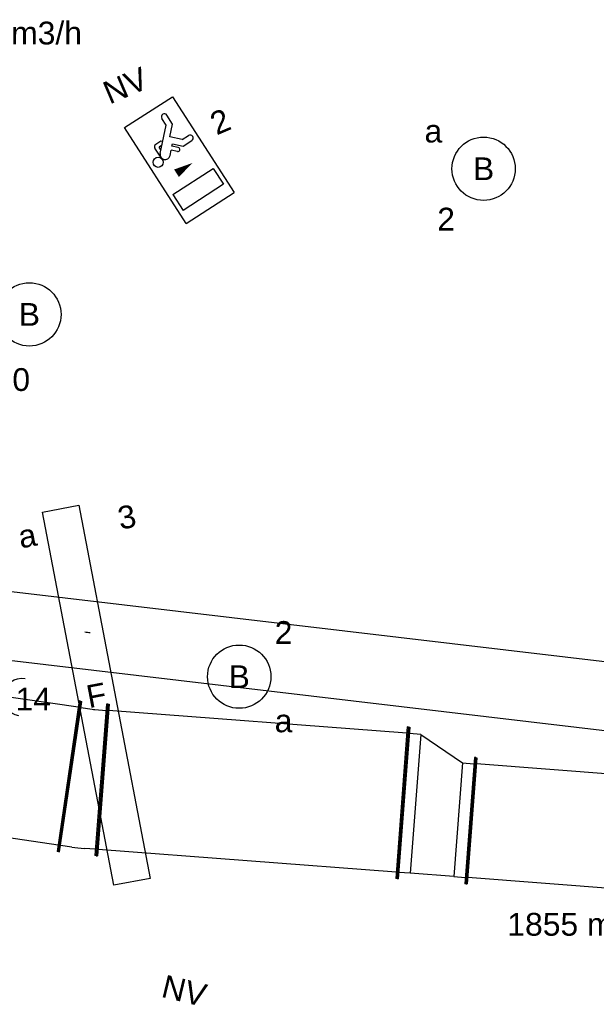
# Model space of a CAD drawing. Extents: x -329828 to 339781, y -55429 to 69176.
# Tile 94 of 140: x 15705 to 17982, y 17352 to 21240. Entities that reach past the tile are written whole.
import ezdxf
from ezdxf.enums import TextEntityAlignment as Align

# ---------------------------------------------------------------- set-up
doc = ezdxf.new("R2010")
doc.units = 0
doc.header["$LTSCALE"] = 50
doc.layers.get('0').update_dxf_attribs({"linetype": 'CONTINUOUS'})
for name, color, linetype in [('EL6131--', 2, 'CONTINUOUS'), ('EL6222--', 3, 'CONTINUOUS'), ('EL6311--', 3, 'CONTINUOUS'), ('EL6350--', 3, 'CONTINUOUS'), ('EM6131--', 1, 'CONTINUOUS'), ('lMcht retour bestaand_PR', 1, 'CONTINUOUS'), ('WL570---_RETOUR', 112, 'CONTINUOUS'), ('WM524---', 1, 'CONTINUOUS'), ('WM570---_RETOUR_PR', 1, 'CONTINUOUS'), ('WM570---_TOEVOER', 1, 'CONTINUOUS')]:
    doc.layers.add(name, color=color, linetype=linetype)
doc.styles.add('BURO-018', font='ARIAL.TTF', dxfattribs={"height": 90})

# ---------------------------------------------------------------- blocks, each defined once
blk = doc.blocks.new('1115B3A')
at = {"color": 0, "linetype": 'Continuous'}
blk.add_circle((0, 0), 2.5, dxfattribs=at)
at = {"color": 0, "linetype": 'Continuous', "style": 'BURO-018'}
for tag, p in [('E_GKAST', (0, 8)), ('E_GROEP', (0, 5)), ('E_SGROEP', (4.5, 5)), ('E_ARMCODE', (0, 0)), ('E_SLET', (4.5, -1))]:
    blk.add_attdef(tag, text='', height=1.8, dxfattribs=at).set_placement(p, align=Align.MIDDLE)
blk = doc.blocks.new('E001611500146')
at = {"color": 0}
for p, q in [((-15, -1.46), (-15, 1.46)), ((-15, 1.46), (15, 1.46)), ((15, 1.46), (15, -1.46)), ((15, -1.46), (-15, -1.46))]:
    blk.add_line(p, q, dxfattribs=at)
at = {"color": 0, "linetype": 'Continuous', "style": 'BURO-018'}
for tag, p in [('E_GKAST', (0, 8)), ('E_GROEP', (0, 5)), ('E_SGROEP', (4.5, 5)), ('E_ARMCODE', (0, 0)), ('E_SLET', (4.5, -3))]:
    blk.add_attdef(tag, text='', height=1.8, dxfattribs=at).set_placement(p, align=Align.MIDDLE)
blk = doc.blocks.new('1115C2J')
at = {"color": 0, "linetype": 'Continuous'}
for p, q in [((-4.5, 5.5), (4.5, 5.5)), ((-4.5, 1), (-4.5, 5.5)), ((4.5, 1), (4.5, 5.5)), ((-1.24, 4.309), (-1.24, 4.91)), ((-0.76, 4.11), (-0.76, 4.91)), ((2, 5.15), (3.5, 5.15)), ((2, 1.35), (2, 5.15)), ((3.5, 5.15), (3.5, 1.35)), ((-2.681, 4.35), (-3.52, 4.35)), ((-1.94, 3.609), (-2.681, 4.35)), ((-1.24, 4.309), (-1.94, 3.609)), ((-1.374, 3.496), (-0.76, 4.11)), ((-2.88, 3.87), (-3.52, 3.87)), ((-1.271, 2.261), (-2.88, 3.87)), ((-1.233, 3.354), (-1.374, 3.496)), ((-0.872, 3.715), (-1.233, 3.354)), ((-0.646, 3.489), (-1.007, 3.128)), ((-0.705, 2.827), (-1.007, 3.128)), ((-1.94, 2.93), (-2.04, 2.83)), ((-2.04, 2.83), (-2.04, 2.344)), ((-1.714, 2.704), (-1.72, 2.697)), ((-1.72, 2.697), (-1.72, 2.464)), ((-1.474, 2.464), (-1.72, 2.464)), ((-0.988, 2.144), (-1.84, 2.144)), ((4.5, 1), (-4.5, 1)), ((2, 1.35), (3.5, 1.35))]:
    blk.add_line(p, q, dxfattribs=at)
blk.add_lwpolyline([(0.75, 4, 0, 0.7, 0), (0.75, 2.5, 0.7, 0.7, 0)], format="xyseb", dxfattribs=at)
blk.add_circle((-0.76, 1.75), 0.4, dxfattribs=at)
for centre, radius, start, end in [((-1, 4.91), 0.24, 0, 180), ((-3.52, 4.11), 0.24, 90, 270), ((-0.759, 3.602), 0.16, 315, 135), ((-1.84, 2.344), 0.2, 180, 270), ((-0.988, 2.544), 0.4, 225, 45)]:
    blk.add_arc(centre, radius, start, end, dxfattribs=at)
at = {"color": 0, "linetype": 'Continuous', "style": 'BURO-018'}
for tag, p in [('E_GKAST', (0, 15.167)), ('E_GROEP', (0, 12.167)), ('E_SGROEP', (4.5, 12.167)), ('E_ARMCODE', (0, 8))]:
    blk.add_attdef(tag, text='', height=1.8, dxfattribs=at).set_placement(p, align=Align.MIDDLE)
blk = doc.blocks.new('*U23')
at = {"color": 0, "ltscale": 10}
blk.add_arc((-5.3, 135, -2730), 270, 270, 274.5, dxfattribs=at)
at = {"layer": 'EM6131--', "color": 1, "linetype": 'Continuous', "style": 'BURO-018'}
blk.add_attdef('POSNR', text='', height=90, dxfattribs=at).set_placement((0, 0), align=Align.MIDDLE)
blk = doc.blocks.new('111304B')
at = {"color": 0, "linetype": 'Continuous'}
for p, q in [((0, 1), (0, 6)), ((-1.5, 3), (1.5, 3))]:
    blk.add_line(p, q, dxfattribs=at)
for centre in [(0, 7.5), (0, 6), (0, 4.5)]:
    blk.add_arc(centre, 1.5, 180, 0, dxfattribs=at)
at = {"color": 0, "linetype": 'Continuous', "style": 'BURO-018'}
for tag, p in [('E_GKAST', (0, 13)), ('E_GROEP', (0, 10)), ('E_SGROEP', (4.5, 10))]:
    blk.add_attdef(tag, text='', height=1.8, dxfattribs=at).set_placement(p, align=Align.MIDDLE)
at = {"color": 0, "linetype": 'Continuous', "style": 'BURO-018', "flags": 1}
for tag, p in [('E_VERMCODE', (13, 10)), ('E_MATCODE', (0, 0))]:
    blk.add_attdef(tag, text='', height=1.8, dxfattribs=at).set_placement(p, align=Align.MIDDLE)
blk = doc.blocks.new('*U347')
at = {"color": 0, "ltscale": 10}
for p, q in [((-64.8, 300, -3000), (-59.8, 300, -3000)), ((-64.8, -300, -3000), (-64.8, 300, -3000)), ((-59.8, -300, -3000), (-59.8, 300, -3000)), ((-59.8, 275, -3000), (-14.8, 275, -3000)), ((34, 273.3, -3000), (78.9, 270.2, -3000)), ((80.6, 295.1, -3000), (38.8, -303.4, -3000)), ((85.6, 294.7, -3000), (43.8, -303.8, -3000)), ((85.6, 294.7, -3000), (80.6, 295.1, -3000)), ((-64.8, -300, -3000), (-59.8, -300, -3000)), ((-14.8, -275, -3000), (-59.8, -275, -3000)), ((40.5, -278.5, -3000), (-4.4, -275.4, -3000)), ((43.8, -303.8, -3000), (38.8, -303.4, -3000))]:
    blk.add_line(p, q, dxfattribs=at)
for radius in [700, 150]:
    blk.add_arc((-14.8, -425, -3000), radius, 86, 90, dxfattribs=at)
at = {"layer": 'WM570---_RETOUR_PR', "color": 1, "style": 'BURO-018'}
blk.add_attdef('POSNR', text='', height=90, dxfattribs=at).set_placement((0, 0), align=Align.MIDDLE)
blk = doc.blocks.new('*U348')
at = {"color": 0, "ltscale": 10}
for p, q in [((0, 300, -3000), (5, 300, -3000)), ((0, -300, -3000), (0, 300, -3000)), ((5, -300, -3000), (5, 300, -3000)), ((5, 275, -3000), (1348.3, 275, -3000)), ((1353.3, 300, -3000), (1348.3, 300, -3000)), ((1348.3, -300, -3000), (1348.3, 300, -3000)), ((1353.3, -300, -3000), (1353.3, 300, -3000)), ((0, -300, -3000), (5, -300, -3000)), ((5, -275, -3000), (1329.7, -275, -3000)), ((1334.7, -275, -3000), (1348.3, -275, -3000)), ((1353.3, -300, -3000), (1348.3, -300, -3000))]:
    blk.add_line(p, q, dxfattribs=at)
at = {"layer": 'WM570---_RETOUR_PR', "color": 1, "style": 'BURO-018'}
blk.add_attdef('POSNR', text='', height=90, dxfattribs=at).set_placement((0, 0), align=Align.MIDDLE)
blk = doc.blocks.new('*U486')
at = {"color": 0, "ltscale": 10}
for p, q in [((0, 300, -3000), (5, 300, -3000)), ((0, -300, -3000), (0, 300, -3000)), ((5, -300, -3000), (5, 300, -3000)), ((5, 275, -3000), (1185.9, 275, -3000)), ((1190.9, 300, -3000), (1185.9, 300, -3000)), ((1185.9, -300, -3000), (1185.9, 300, -3000)), ((1190.9, -300, -3000), (1190.9, 300, -3000)), ((0, -300, -3000), (5, -300, -3000)), ((5, -275, -3000), (1185.9, -275, -3000)), ((1190.9, -300, -3000), (1185.9, -300, -3000))]:
    blk.add_line(p, q, dxfattribs=at)
at = {"layer": 'WM570---_RETOUR_PR', "color": 1, "style": 'BURO-018'}
blk.add_attdef('POSNR', text='', height=90, dxfattribs=at).set_placement((0, 0), align=Align.MIDDLE)
blk = doc.blocks.new('*U487')
at = {"color": 0, "ltscale": 10}
for p, q in [((-50, 250, -3000), (-45, 250, -3000)), ((-50, -250, -3000), (-50, 250, -3000)), ((-45, -250, -3000), (-45, 250, -3000)), ((223.2, 250, -3000), (218.2, 250, -3000)), ((218.2, -350, -3000), (218.2, 250, -3000)), ((223.2, -350, -3000), (223.2, 250, -3000)), ((0, 225, -3000), (-45, 225, -3000)), ((0, -225, -3000), (0, 225, -3000)), ((0, 225, -3000), (173.2, 225, -3000)), ((173.2, 225, -3000), (218.2, 225, -3000)), ((173.2, -325, -3000), (173.2, 225, -3000)), ((0, -225, -3000), (-45, -225, -3000)), ((173.2, -325, -3000), (0, -225, -3000)), ((-50, -250, -3000), (-45, -250, -3000)), ((173.2, -325, -3000), (218.2, -325, -3000)), ((223.2, -350, -3000), (218.2, -350, -3000))]:
    blk.add_line(p, q, dxfattribs=at)
at = {"layer": 'WM570---_RETOUR_PR', "color": 1, "style": 'BURO-018'}
blk.add_attdef('POSNR', text='', height=90, dxfattribs=at).set_placement((0, 0), align=Align.MIDDLE)
blk = doc.blocks.new('*U603')
at = {"color": 0, "ltscale": 10}
for p, q in [((0, 250, -3000), (5, 250, -3000)), ((0, -250, -3000), (0, 250, -3000)), ((5, -250, -3000), (5, 250, -3000)), ((2890, 250, -3000), (2885, 250, -3000)), ((2885, -250, -3000), (2885, 250, -3000)), ((2890, -250, -3000), (2890, 250, -3000)), ((5, 225, -3000), (2885, 225, -3000)), ((5, -225, -3000), (2885, -225, -3000)), ((0, -250, -3000), (5, -250, -3000)), ((2890, -250, -3000), (2885, -250, -3000))]:
    blk.add_line(p, q, dxfattribs=at)
at = {"layer": 'lMcht retour bestaand_PR', "color": 1, "style": 'BURO-018'}
blk.add_attdef('POSNR', text='', height=90, dxfattribs=at).set_placement((0, 0), align=Align.MIDDLE)
blk = doc.blocks.new('*U625')
at = {"color": 0, "ltscale": 10}
for p, q in [((0, 135, -2730), (2559.3, 135, -2730)), ((0, -135, -2730), (2559.3, -135, -2730))]:
    blk.add_line(p, q, dxfattribs=at)
at = {"layer": 'EM6131--', "color": 1, "style": 'BURO-018'}
blk.add_attdef('POSNR', text='', height=90, dxfattribs=at).set_placement((0, 0), align=Align.MIDDLE)

msp = doc.modelspace()

# ---------------------------------------------------------------- block references
at = {"layer": 'EL6131--', "rotation": 173.2684512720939}
msp.add_blockref('*U625', (18198.6, 18546.3, 2730), dxfattribs=at)
at = {"layer": 'EL6131--', "linetype": 'Continuous', "rotation": 350.5118713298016}
msp.add_blockref('*U23', (15989.4, 18954.4, 2730), dxfattribs=at)
at = {"layer": 'EL6222--'}
ref = msp.add_blockref('111304B', (15344.5, 18624.6), dxfattribs=dict(at, xscale=-49.99999999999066, yscale=50, zscale=50, rotation=260.7478091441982))
ref.add_attrib('E_GROEP', '14', dxfattribs={"layer": '0', "color": 1, "linetype": 'Continuous', "height": 90, "style": 'BURO-018'}).set_placement((15759.2, 18557.1), align=Align.MIDDLE)
at = {"layer": 'EL6311--'}
ref = msp.add_blockref('1115B3A', (17536.7, 20651.1), dxfattribs=dict(at, xscale=49.99999999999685, yscale=50, zscale=50, rotation=188.2564371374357))
ref.add_attrib('E_ARMCODE', 'B', dxfattribs={"layer": '0', "color": 1, "linetype": 'Continuous', "height": 90, "style": 'BURO-018'}).set_placement((17536.7, 20651.1), align=Align.MIDDLE)
ref.add_attrib('E_SLET', 'a', dxfattribs={"layer": '0', "color": 1, "linetype": 'Continuous', "height": 90, "style": 'BURO-018'}).set_placement((17338.4, 20799.2), align=Align.MIDDLE)
ref.add_attrib('E_GROEP', '2', dxfattribs={"layer": '0', "color": 1, "linetype": 'Continuous', "height": 90, "style": 'BURO-018'}).set_placement((17388.7, 20452.8), align=Align.MIDDLE)
ref = msp.add_blockref('1115B3A', (15743.5, 20076), dxfattribs=dict(at, xscale=49.99999999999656, yscale=50, zscale=50, rotation=189.1701748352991))
ref.add_attrib('E_ARMCODE', 'B', dxfattribs={"layer": '0', "color": 1, "linetype": 'Continuous', "height": 90, "style": 'BURO-018'}).set_placement((15743.5, 20076), align=Align.MIDDLE)
ref.add_attrib('E_SLET', 'a', dxfattribs={"layer": '0', "color": 1, "linetype": 'Continuous', "height": 90, "style": 'BURO-018'}).set_placement((15542.9, 20220.9), align=Align.MIDDLE)
ref.add_attrib('E_GROEP', '1', dxfattribs={"layer": '0', "color": 1, "linetype": 'Continuous', "height": 90, "style": 'BURO-018'}).set_placement((15598.6, 19875.4), align=Align.MIDDLE)
ref = msp.add_blockref('E001611500146', (16007.9, 18572.2), dxfattribs=dict(at, xscale=49.99999999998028, yscale=50, zscale=50, rotation=280.7792488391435))
ref.add_attrib('E_ARMCODE', 'F', dxfattribs={"layer": '0', "color": 1, "linetype": 'Continuous', "height": 90, "rotation": 10.7792, "style": 'BURO-018'}).set_placement((16007.9, 18572.2), align=Align.MIDDLE)
ref.add_attrib('E_SLET', 'a', dxfattribs={"layer": '0', "color": 1, "linetype": 'Continuous', "height": 90, "rotation": 10.7792, "style": 'BURO-018'}).set_placement((15735.4, 19201.5), align=Align.MIDDLE)
ref.add_attrib('E_GROEP', '3', dxfattribs={"layer": '0', "color": 1, "linetype": 'Continuous', "height": 90, "rotation": 10.7792, "style": 'BURO-018'}).set_placement((16128.3, 19276.3), align=Align.MIDDLE)
ref = msp.add_blockref('1115B3A', (16572, 18645.5), dxfattribs=dict(at, xscale=50, yscale=50, zscale=50))
ref.add_attrib('E_ARMCODE', 'B', dxfattribs={"layer": '0', "color": 1, "linetype": 'Continuous', "height": 90, "style": 'BURO-018'}).set_placement((16572, 18645.5), align=Align.MIDDLE)
ref.add_attrib('E_SLET', 'a', dxfattribs={"layer": '0', "color": 1, "linetype": 'Continuous', "height": 90, "style": 'BURO-018'}).set_placement((16747, 18470.5), align=Align.MIDDLE)
ref.add_attrib('E_GROEP', '2', dxfattribs={"layer": '0', "color": 1, "linetype": 'Continuous', "height": 90, "style": 'BURO-018'}).set_placement((16747, 18820.5), align=Align.MIDDLE)
at = {"layer": 'EL6350--'}
ref = msp.add_blockref('1115C2J', (16199, 20597.2), dxfattribs=dict(at, xscale=50.00000000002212, yscale=49.99999999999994, zscale=50, rotation=302.810611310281))
ref.add_attrib('E_ARMCODE', 'NV', dxfattribs={"layer": '0', "color": 1, "linetype": 'Continuous', "height": 90, "rotation": 23.1846, "style": 'BURO-018'}).set_placement((16122.5, 20980), align=Align.MIDDLE)
ref.add_attrib('E_GROEP', '2', dxfattribs={"layer": '0', "color": 1, "linetype": 'Continuous', "height": 90, "rotation": 23.1846, "style": 'BURO-018'}).set_placement((16496.7, 20838), align=Align.MIDDLE)
ref = msp.add_blockref('1115C2J', (16207.7, 17043.9), dxfattribs=dict(at, xscale=49.99999999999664, yscale=49.99999999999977, zscale=50, rotation=269.2859196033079))
ref.add_attrib('E_ARMCODE', 'NV', dxfattribs={"layer": '0', "color": 1, "linetype": 'Continuous', "height": 90, "rotation": 346.4822, "style": 'BURO-018'}).set_placement((16355.3, 17405.3), align=Align.MIDDLE)
ref.add_attrib('E_GROEP', '2', dxfattribs={"layer": '0', "color": 1, "linetype": 'Continuous', "height": 90, "rotation": 346.4822, "style": 'BURO-018'}).set_placement((16588.9, 17080.3), align=Align.MIDDLE)
at = {"layer": 'WL570---_RETOUR'}
for name, p, rotation in [('*U348', (15901.6, 18251.9, 3000), 171.7028384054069), ('*U347', (15965.7, 18242.5, 3000), 175.6495251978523), ('*U486', (17217.8, 18147.3, 3000), 175.6495251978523), ('*U487', (17436.6, 18080.5, 3000), 175.6495251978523), ('*U603', (20368.1, 17857.5, 3000), 175.6495251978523)]:
    msp.add_blockref(name, p, dxfattribs=dict(at, rotation=rotation))

# ---------------------------------------------------------------- texts
at = {"layer": 'WM524---', "style": 'BURO-018'}
msp.add_text('2700', height=90, dxfattribs=at).set_placement((15466.6, 19773.7, 2750))
at = {"layer": 'WM570---_TOEVOER', "style": 'BURO-018'}
for s, p in [('930 m3/h', (15427, 21142)), ('1855 m3/h', (17630.4, 17622.7))]:
    msp.add_text(s, height=90, dxfattribs=at).set_placement(p)

doc.saveas('drawing.dxf')
